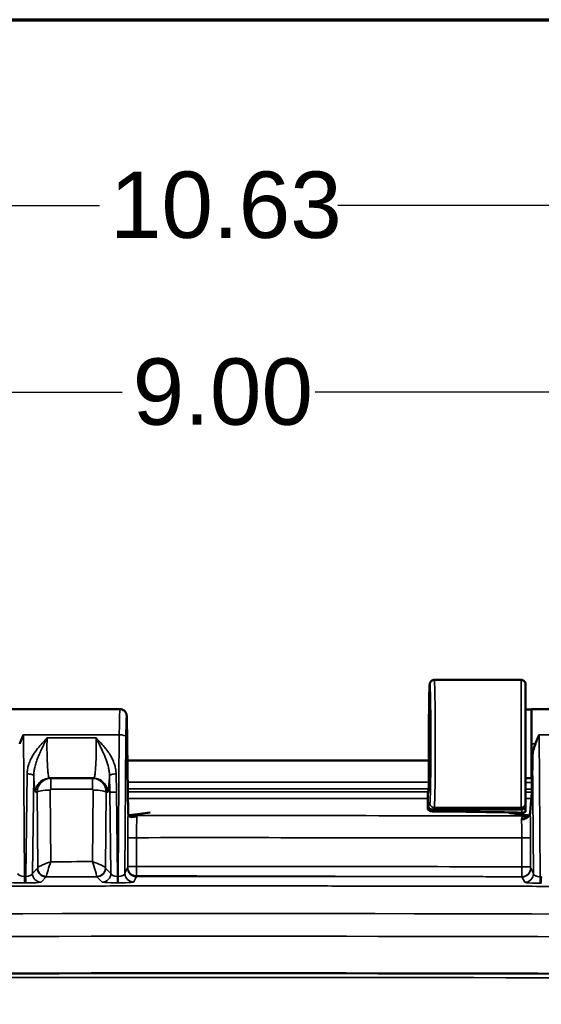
# Model space of a CAD drawing. Header units: inches. Extents: x 0.2 to 50.9, y 0.9 to 32.1.
# Tile 86 of 95: x 38.9 to 41.3, y 27 to 31.5. Entities that reach past the tile are written whole.
import ezdxf

# ---------------------------------------------------------------- set-up
doc = ezdxf.new("R2010")
doc.units = ezdxf.units.IN
doc.header["$LTSCALE"] = 1.5
doc.header["$MEASUREMENT"] = 0
for name, color, linetype, lineweight in [('Border (ANSI)', 7, 'Continuous', 70), ('Dimension (ANSI)', 7, 'Continuous', 25), ('Visible (ANSI)', 7, 'Continuous', 50), ('Visible Narrow (ANSI)', 7, 'Continuous', 35)]:
    doc.layers.add(name, color=color, linetype=linetype, lineweight=lineweight)
doc.styles.get("Standard").update_dxf_attribs({"font": 'arial.ttf'})
doc.dimstyles.new('Default (ANSI)', dxfattribs={"dimscale": 1.5, "dimtxt": 0.2, "dimasz": 0.098425, "dimexe": 0.125, "dimexo": 0.0625, "dimgap": 0.031496, "dimtad": 0, "dimtih": 1, "dimtoh": 1, "dimrnd": 1e-08, "dimzin": 0, "dimdsep": 46, "dimtxsty": 'Standard', "dimcen": 0.09, "dimdle": 0.393701, "dimclrd": 256, "dimclre": 256, "dimclrt": 7, "dimadec": 0, "dimazin": 1, "dimtfac": 0.6, "dimtofl": 0, "dimtmove": 0, "dimatfit": 3, "dimfxl": 1, "dimtolj": 1, "dimtzin": 4, "dimlwd": -1, "dimlwe": -1, "dimarcsym": 0})

# ---------------------------------------------------------------- blocks, each defined once
blk = doc.blocks.new('Borders Default Border')
at = {"layer": 'Border (ANSI)', "flags": 128}
blk.add_lwpolyline([(0.5, 1), (0.5, 21), (33.5, 21), (33.5, 1), (0.5, 1)], dxfattribs=at)
blk = doc.blocks.new('*D56')
at = {"layer": 'Defpoints', "color": 0, "transparency": 16777216}
for p in [(44.3128, 29.8153), (35.3128, 26.9518), (44.3128, 26.9518)]:
    blk.add_point(p, dxfattribs=at)
at = {"layer": 'Dimension (ANSI)', "transparency": 16777216}
for p, q in [((35.3128, 27.0455), (35.3128, 30.0028)), ((44.3128, 27.0455), (44.3128, 30.0028)), ((35.4605, 29.8153), (39.3765, 29.8153)), ((44.1652, 29.8153), (40.2492, 29.8153))]:
    blk.add_line(p, q, dxfattribs=at)
for points in [[(35.4605, 29.8399), (35.4605, 29.7907), (35.3128, 29.8153)], [(44.1652, 29.8399), (44.1652, 29.7907), (44.3128, 29.8153)]]:
    blk.add_solid(points, dxfattribs=at)
at = {"layer": 'Dimension (ANSI)', "color": 7, "transparency": 16777216, "insert": (39.4237, 29.9684), "char_height": 0.3, "attachment_point": 1}
blk.add_mtext('\\A1;9.00', dxfattribs=at)
blk = doc.blocks.new('*D59')
at = {"layer": 'Defpoints', "color": 0, "transparency": 16777216}
for p in [(45.1253, 30.66), (34.5003, 25.0768), (45.1253, 25.0768)]:
    blk.add_point(p, dxfattribs=at)
at = {"layer": 'Dimension (ANSI)', "transparency": 16777216}
for p, q in [((34.5003, 25.1705), (34.5003, 30.8475)), ((45.1253, 25.1705), (45.1253, 30.8475)), ((34.648, 30.66), (39.2735, 30.66)), ((44.9777, 30.66), (40.3521, 30.66))]:
    blk.add_line(p, q, dxfattribs=at)
for points in [[(34.648, 30.6847), (34.648, 30.6354), (34.5003, 30.66)], [(44.9777, 30.6847), (44.9777, 30.6354), (45.1253, 30.66)]]:
    blk.add_solid(points, dxfattribs=at)
at = {"layer": 'Dimension (ANSI)', "color": 7, "transparency": 16777216, "insert": (39.3208, 30.8133), "char_height": 0.3, "attachment_point": 1}
blk.add_mtext('\\A1;10.63', dxfattribs=at)

msp = doc.modelspace()

# ---------------------------------------------------------------- linework, layer by layer
at = {"layer": 'Visible (ANSI)'}
for p, q in [((40.7876, 28.5147), (41.1804, 28.5147)), ((39.3664, 28.3822), (38.8692, 28.3822)), ((40.764, 28.399), (40.7629, 28.3224)), ((41.2278, 28.3813), (41.2004, 28.3814)), ((41.2278, 28.3813), (41.2278, 28.3822)), ((41.2278, 28.3822), (41.2282, 28.3822)), ((41.2278, 28.2259), (41.2278, 28.3813)), ((41.6984, 28.3822), (41.2282, 28.3822)), ((39.4011, 28.1153), (39.397, 28.3503)), ((40.7629, 28.1621), (40.7629, 28.3219)), ((41.2278, 28.0697), (41.2278, 28.2259)), ((40.7629, 28.1497), (40.7629, 28.0517)), ((39.4011, 28.1129), (39.4031, 27.9133)), ((39.2481, 28.0697), (39.0471, 28.0697)), ((41.2278, 28.0706), (41.2004, 28.0705)), ((41.2278, 28.0697), (41.2284, 28.0697)), ((41.2284, 28.007), (41.2284, 28.0697)), ((40.7596, 28.008), (40.7624, 28.0218)), ((41.2218, 27.9169), (41.2282, 28.007)), ((41.2282, 28.007), (41.2283, 28.007)), ((41.2283, 28.007), (41.2284, 28.007)), ((41.2004, 27.9572), (41.2004, 27.9524)), ((41.2004, 27.9524), (41.2004, 27.9378)), ((41.2004, 27.9378), (41.2004, 27.9178)), ((39.4049, 27.902), (39.4048, 27.902)), ((39.4068, 27.8984), (39.4069, 27.8984)), ((41.2145, 27.8978), (41.2145, 27.8978)), ((41.2174, 27.9013), (41.2174, 27.9013))]:
    msp.add_line(p, q, dxfattribs=at)
msp.add_arc((39.8128, -555.0563), 582.2445, 89.5455852, 90.454415, dxfattribs=at)
msp.add_ellipse((40.7676, 28.2259), major_axis=(0, -0.1638), ratio=0.017455, dxfattribs=at)
for centre, major_axis, ratio, start_param, end_param in [((40.7708, 27.8225), (-0.0079, 0.5001), 0.000843, 0.027667, 0.053735), ((40.7529, 28.112), (0.0093, 0.054), 0.066825, 5.497228, 5.913939), ((41.2284, 28.2259), (0, -0.1562), 0.026186, 0, 1.210837), ((39.3928, 28.448), (0.0083, -0.3359), 0.001013, 0.068952, 0.137953), ((40.7795, 27.9289), (-0.0026, 0), 0.012598, 4.595487, 4.74524), ((37.4815, 34.1867), (-358.5761, 0), 0.017452, 1.579995, 1.581121), ((41.1838, 27.929), (-0.00255, 0), 0.012501, 4.701563, 4.82782), ((41.1864, 27.941), (-0.0304, -0.0061), 0.859557, 1.311293, 1.870368)]:
    msp.add_ellipse(centre, major_axis=major_axis, ratio=ratio, start_param=start_param, end_param=end_param, dxfattribs=at)
for points, knots in [([(40.764, 28.399), (40.7643, 28.4213), (40.7647, 28.4408), (40.7656, 28.4714), (40.7661, 28.4827), (40.7668, 28.4924), (40.767, 28.4943), (40.7676, 28.4978), (40.7677, 28.499), (40.7689, 28.5021), (40.7692, 28.5028), (40.7702, 28.5048), (40.7711, 28.5062), (40.7731, 28.5086), (40.7742, 28.5097), (40.7771, 28.5118), (40.7788, 28.5128), (40.7829, 28.5143), (40.7852, 28.5147), (40.7876, 28.5147)], [0.0000103, 0.0000103, 0.0000103, 0.0000103, 0.2217699, 0.2217699, 0.4458522, 0.4458522, 0.5259433, 0.5259433, 0.5662321, 0.5662321, 0.5768275, 0.5768275, 0.5914363, 0.5914363, 0.6043711, 0.6043711, 0.6199791, 0.6199791, 0.6383391, 0.6383391, 0.6383391, 0.6383391]), ([(41.1804, 28.5147), (41.1825, 28.5147), (41.1847, 28.5143), (41.1888, 28.5129), (41.1908, 28.5119), (41.1942, 28.5093), (41.1958, 28.5077), (41.1982, 28.5041), (41.1991, 28.502), (41.1999, 28.4989), (41.2001, 28.4978), (41.2003, 28.4962), (41.2004, 28.4957), (41.2004, 28.4951), (41.2004, 28.4949), (41.2004, 28.4948), (41.2004, 28.4948), (41.2004, 28.4947), (41.2004, 28.4947), (41.2004, 28.4947)], [0, 0, 0, 0, 0.01646628, 0.01646628, 0.03298063, 0.03298063, 0.04949325, 0.04949325, 0.06600594, 0.06600594, 0.07418224, 0.07418224, 0.07831499, 0.07831499, 0.07908928, 0.07908928, 0.07937964, 0.07937964, 0.07948852, 0.07948852, 0.07948852, 0.07948852]), ([(41.2004, 28.4947), (41.2004, 28.4947), (41.2004, 28.494), (41.2004, 28.4925), (41.2004, 28.484), (41.2004, 28.4487), (41.2004, 28.3963), (41.2004, 28.3795), (41.2004, 28.3612), (41.2004, 28.3416), (41.2004, 28.2804), (41.2004, 28.2078), (41.2004, 28.1433), (41.2004, 28.1227), (41.2004, 28.1029), (41.2004, 28.0845), (41.2004, 28.0735), (41.2004, 28.0631), (41.2004, 28.0532), (41.2004, 28.0088), (41.2004, 27.977), (41.2004, 27.964), (41.2004, 27.9598), (41.2004, 27.9576), (41.2004, 27.9572)], [0.2182955, 0.2182955, 0.2182955, 0.2182955, 0.25, 0.25, 0.25, 0.4395341, 0.4395341, 0.4395341, 0.5, 0.5, 0.5, 0.6895338, 0.6895338, 0.6895338, 0.75, 0.75, 0.75, 0.7860417, 0.7860417, 0.7860417, 0.948035, 0.948035, 0.948035, 1, 1, 1, 1]), ([(39.3664, 28.3821), (39.3697, 28.3821), (39.373, 28.3816), (39.3792, 28.3795), (39.3822, 28.3779), (39.3873, 28.374), (39.3896, 28.3716), (39.3921, 28.3678), (39.3928, 28.3666), (39.3939, 28.3645), (39.3943, 28.3635), (39.3952, 28.3612), (39.3956, 28.36), (39.3961, 28.3578), (39.3963, 28.3569), (39.3965, 28.3557), (39.3966, 28.3553), (39.3966, 28.355)], [0, 0, 0, 0, 0.0250108, 0.0250108, 0.0501435, 0.0501435, 0.0751516, 0.0751516, 0.0865094, 0.0865094, 0.0956326, 0.0956326, 0.1105098, 0.1105098, 0.125456, 0.125456, 0.1333699, 0.1333699, 0.1333699, 0.1333699]), ([(39.397, 28.3516), (39.397, 28.3515), (39.397, 28.3513), (39.397, 28.3511), (39.397, 28.3509), (39.397, 28.3507), (39.397, 28.3505), (39.397, 28.3504), (39.397, 28.3504), (39.397, 28.3503)], [0, 0, 0, 0, 0.353163, 0.353163, 0.353163, 0.820062, 0.820062, 0.820062, 1, 1, 1, 1]), ([(38.9129, 28.2259), (38.9131, 28.2267), (38.9143, 28.23), (38.9172, 28.2372), (38.9183, 28.2401), (38.9223, 28.2497), (38.9252, 28.2564), (38.9286, 28.2641), (38.9291, 28.2653), (38.9296, 28.2664)], [-0.1161315, -0.1161315, -0.1161315, -0.1161315, -0.0796427, -0.0796427, -0.0564619, -0.0564619, 0, 0, 0.0096136, 0.0096136, 0.0096136, 0.0096136]), ([(41.2449, 28.2259), (41.2451, 28.2267), (41.2463, 28.23), (41.2492, 28.2372), (41.2503, 28.2401), (41.2543, 28.2497), (41.2572, 28.2564), (41.2606, 28.2641), (41.2611, 28.2653), (41.2616, 28.2664)], [-0.1161315, -0.1161315, -0.1161315, -0.1161315, -0.0796427, -0.0796427, -0.0564619, -0.0564619, 0, 0, 0.0096136, 0.0096136, 0.0096136, 0.0096136]), ([(41.2449, 28.2259), (41.2411, 28.2158), (41.2378, 28.2054), (41.2336, 28.1869), (41.2323, 28.1787), (41.2323, 28.1709)], [-0.1444653, -0.1444653, -0.1444653, -0.1444653, -0.0638957, -0.0638957, -0.000001, -0.000001, -0.000001, -0.000001]), ([(40.7629, 28.0517), (40.7629, 28.0484), (40.7629, 28.045), (40.7628, 28.0387), (40.7628, 28.0357), (40.7627, 28.03), (40.7627, 28.0275), (40.7626, 28.0245), (40.7625, 28.0237), (40.7625, 28.0224), (40.7624, 28.022), (40.7624, 28.0218)], [0.0000001, 0.0000001, 0.0000001, 0.0000001, 0.0255235, 0.0255235, 0.0510476, 0.0510476, 0.080815, 0.080815, 0.0970544, 0.0970544, 0.113294, 0.113294, 0.113294, 0.113294]), ([(40.7596, 28.008), (40.7596, 28.0078), (40.7596, 28.0074), (40.7595, 28.0062), (40.7595, 28.0053), (40.7594, 28.0027), (40.7593, 28.0003), (40.7592, 27.9942), (40.7592, 27.9913), (40.7592, 27.9851), (40.7592, 27.9818), (40.7592, 27.9785)], [0.00000218, 0.00000218, 0.00000218, 0.00000218, 0.01607687, 0.01607687, 0.03212721, 0.03212721, 0.05767203, 0.05767203, 0.07669899, 0.07669899, 0.09565146, 0.09565146, 0.09565146, 0.09565146]), ([(40.7591, 27.9292), (40.7592, 27.9331), (40.7592, 27.9364), (40.7593, 27.9423), (40.7593, 27.9446), (40.7594, 27.947), (40.7594, 27.9475), (40.7594, 27.9483), (40.7594, 27.9486), (40.7594, 27.9489)], [0.000001, 0.000001, 0.000001, 0.000001, 0.03300233, 0.03300233, 0.06963453, 0.06963453, 0.07958457, 0.07958457, 0.08659471, 0.08659471, 0.08659471, 0.08659471]), ([(40.7591, 27.9292), (40.7623, 27.926), (40.7655, 27.9241), (40.7697, 27.9221), (40.7717, 27.9215), (40.7757, 27.9205), (40.7778, 27.9203), (40.7799, 27.9203)], [-0.05172517, -0.05172517, -0.05172517, -0.05172517, -0.03154393, -0.03154393, -0.01575018, -0.01575018, 0, 0, 0, 0]), ([(40.7594, 27.9489), (40.7594, 27.9476), (40.7595, 27.9462), (40.76, 27.9436), (40.7604, 27.9423), (40.7619, 27.9389), (40.7633, 27.9367), (40.7669, 27.9331), (40.769, 27.9316), (40.7728, 27.93), (40.7741, 27.9296), (40.7767, 27.9291), (40.778, 27.9289), (40.7794, 27.9289)], [-0.09785671, -0.09785671, -0.09785671, -0.09785671, -0.08280754, -0.08280754, -0.06772581, -0.06772581, -0.0417847, -0.0417847, -0.02045053, -0.02045053, -0.01024549, -0.01024549, -0.00000101, -0.00000101, -0.00000101, -0.00000101]), ([(41.1836, 27.9141), (41.1347, 27.9155), (41.0719, 27.9166), (40.9451, 27.9185), (40.8583, 27.9195), (40.7799, 27.9203)], [-0.968934, -0.968934, -0.968934, -0.968934, -0.5973247, -0.5973247, 0, 0, 0, 0]), ([(41.1838, 27.929), (41.1854, 27.929), (41.187, 27.9292), (41.1902, 27.93), (41.1917, 27.9305), (41.1946, 27.932), (41.1959, 27.933), (41.1984, 27.9352), (41.1995, 27.9364), (41.2004, 27.9378)], [-0.04949234, -0.04949234, -0.04949234, -0.04949234, -0.03726321, -0.03726321, -0.02500867, -0.02500867, -0.0124992, -0.0124992, -0.000001, -0.000001, -0.000001, -0.000001]), ([(41.2214, 27.9121), (41.2215, 27.9127), (41.2216, 27.9132), (41.2217, 27.9143), (41.2217, 27.9148), (41.2217, 27.9152)], [-0.01036959, -0.01036959, -0.01036959, -0.01036959, -0.00518233, -0.00518233, 0, 0, 0, 0]), ([(41.2218, 27.9168), (41.2218, 27.9166), (41.2217, 27.9163), (41.2217, 27.9158), (41.2217, 27.9155), (41.2217, 27.9152)], [0, 0, 0, 0, 0.004133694, 0.004133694, 0.008290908, 0.008290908, 0.008290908, 0.008290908]), ([(39.4031, 27.913), (39.4031, 27.9121), (39.4031, 27.9112), (39.4034, 27.9089), (39.4037, 27.9077), (39.4041, 27.9064), (39.4043, 27.906), (39.4048, 27.9051), (39.405, 27.9048), (39.4058, 27.904), (39.4064, 27.9035), (39.409, 27.9021), (39.4117, 27.901), (39.4179, 27.8995), (39.4211, 27.899), (39.4266, 27.8984), (39.4288, 27.8982), (39.4311, 27.8981)], [0, 0, 0, 0, 0.0088459, 0.0088459, 0.0249351, 0.0249351, 0.0379941, 0.0379941, 0.0607678, 0.0607678, 0.084007, 0.084007, 0.1234143, 0.1234143, 0.1568567, 0.1568567, 0.1762156, 0.1762156, 0.1762156, 0.1762156]), ([(39.5029, 27.9148), (39.4878, 27.9128), (39.4727, 27.9109), (39.4576, 27.9089), (39.4412, 27.9068), (39.4248, 27.9046), (39.4083, 27.9025)], [0.0001856, 0.0001856, 0.0001856, 0.0001856, 0.458548, 0.458548, 0.458548, 0.9578026, 0.9578026, 0.9578026, 0.9578026]), ([(39.4311, 27.8981), (39.4316, 27.8981), (39.4321, 27.8981), (39.4326, 27.898), (39.4343, 27.8979), (39.4359, 27.8978), (39.4373, 27.8976), (39.4397, 27.8973), (39.4418, 27.8969), (39.4435, 27.8963)], [0.4277555, 0.4277555, 0.4277555, 0.4277555, 0.5, 0.5, 0.5, 0.7, 0.7, 0.7, 0.9999999, 0.9999999, 0.9999999, 0.9999999]), ([(41.216, 27.9015), (41.1959, 27.9042), (41.1757, 27.9068), (41.1556, 27.9095), (41.1456, 27.9108), (41.1356, 27.9121), (41.1257, 27.9134)], [0.1408162, 0.1408162, 0.1408162, 0.1408162, 0.7152469, 0.7152469, 0.7152469, 0.9998254, 0.9998254, 0.9998254, 0.9998254]), ([(41.1822, 27.8844), (41.1823, 27.8845), (41.1823, 27.8845), (41.1823, 27.8845), (41.1823, 27.8845), (41.1824, 27.8844), (41.1824, 27.8844), (41.1827, 27.8844), (41.183, 27.8844), (41.1838, 27.8844), (41.1845, 27.8844), (41.1901, 27.8847), (41.1949, 27.8856), (41.202, 27.8884), (41.2045, 27.8896), (41.2091, 27.8927), (41.2112, 27.8944), (41.2131, 27.8964)], [-0.09171159, -0.09171159, -0.09171159, -0.09171159, -0.09162518, -0.09162518, -0.09106645, -0.09106645, -0.09011464, -0.09011464, -0.08819639, -0.08819639, -0.08272536, -0.08272536, -0.04521588, -0.04521588, -0.02273656, -0.02273656, -0.00008813, -0.00008813, -0.00008813, -0.00008813]), ([(41.1856, 27.8966), (41.1876, 27.8971), (41.1901, 27.8975), (41.1931, 27.8976), (41.194, 27.8977), (41.195, 27.8977), (41.196, 27.8978)], [0.0000139, 0.0000139, 0.0000139, 0.0000139, 0.5, 0.5, 0.5, 0.6855904, 0.6855904, 0.6855904, 0.6855904]), ([(41.196, 27.8978), (41.1985, 27.8979), (41.2009, 27.898), (41.2055, 27.8985), (41.2079, 27.8988), (41.2133, 27.9001), (41.2158, 27.9013), (41.218, 27.9028), (41.2184, 27.9032), (41.2192, 27.9045), (41.2194, 27.9049), (41.2196, 27.9053)], [0, 0, 0, 0, 0.0225628, 0.0225628, 0.0504639, 0.0504639, 0.0975358, 0.0975358, 0.1356027, 0.1356027, 0.1465886, 0.1465886, 0.1465886, 0.1465886]), ([(41.2214, 27.9121), (41.221, 27.909), (41.2202, 27.9061), (41.2186, 27.9033), (41.2178, 27.9019), (41.217, 27.9007), (41.2162, 27.8998), (41.2157, 27.8992), (41.2152, 27.8986), (41.2147, 27.8981), (41.2144, 27.8978), (41.2141, 27.8975), (41.2139, 27.8972), (41.2137, 27.8971), (41.2136, 27.8969), (41.2135, 27.8968), (41.2132, 27.8965), (41.2131, 27.8964), (41.2131, 27.8964)], [-0.9999995, -0.9999995, -0.9999995, -0.9999995, -0.5, -0.5, -0.5, -0.25, -0.25, -0.25, -0.125, -0.125, -0.125, -0.0625, -0.0625, -0.0625, -0.03125, -0.03125, -0.03125, -0.0019814, -0.0019814, -0.0019814, -0.0019814])]:
    msp.add_open_spline(points, degree=3, knots=knots, dxfattribs=at)
for points, degree in [([(39.3664, 28.3822), (39.3664, 28.3822), (39.3664, 28.3822), (39.3664, 28.3822)], 3), ([(39.3966, 28.355), (39.3968, 28.3538), (39.3969, 28.3527), (39.397, 28.3516)], 3), ([(39.4004, 28.1503), (39.6729, 28.1504), (39.9454, 28.1505), (40.2179, 28.1504), (40.4904, 28.1501), (40.7629, 28.1497)], 5), ([(40.7591, 27.9292), (40.7591, 27.9456), (40.7592, 27.9621), (40.7592, 27.9785)], 3), ([(39.4031, 27.9133), (39.4031, 27.9132), (39.4031, 27.9131), (39.4031, 27.913)], 3)]:
    msp.add_open_spline(points, degree=degree, dxfattribs=at)
at = {"layer": 'Visible Narrow (ANSI)'}
for p, q in [((41.1804, 28.5147), (41.1804, 27.9372)), ((40.764, 28.3987), (40.7629, 28.3219)), ((39.3632, 28.2664), (38.9296, 28.2664)), ((38.9341, 27.6258), (38.9296, 28.2664)), ((39.2586, 28.2522), (39.0366, 28.2522)), ((39.3587, 27.6263), (39.3632, 28.2664)), ((39.3932, 28.2586), (39.3889, 27.6402)), ((41.6952, 28.2664), (41.2616, 28.2664)), ((41.2661, 27.6246), (41.2616, 28.2664)), ((41.2449, 28.2259), (41.2278, 28.2259)), ((41.2323, 28.1709), (41.236, 27.6387)), ((39.4031, 27.9129), (39.4011, 28.1153)), ((38.9464, 28.0897), (38.9399, 27.6258)), ((38.9702, 27.6397), (38.9764, 28.0819)), ((39.0103, 28.0519), (39.0107, 28.0519)), ((39.3189, 28.0819), (39.32, 28.007)), ((39.35, 28.007), (39.3489, 28.0897)), ((38.9807, 28.022), (38.9807, 28.022)), ((38.9847, 28.0072), (38.9915, 28.0072)), ((38.9944, 27.6642), (38.9915, 28.0072)), ((38.9933, 28.022), (38.9933, 28.022)), ((39.0505, 28.0164), (39.0532, 27.6927)), ((39.2414, 28.0199), (39.0539, 28.0199)), ((39.2421, 27.6929), (39.2448, 28.0163)), ((39.3038, 28.0071), (39.3009, 27.6644)), ((39.3017, 28.0223), (39.3019, 28.0223)), ((39.3038, 28.0072), (39.3106, 28.0072)), ((39.3146, 28.0223), (39.3146, 28.0223)), ((39.32, 28.007), (39.3251, 27.64)), ((39.3554, 27.6263), (39.35, 28.007)), ((40.7594, 27.9489), (40.7677, 27.9572)), ((40.7794, 27.9289), (40.7877, 27.9372)), ((40.7877, 27.9372), (41.1804, 27.9372)), ((41.1804, 27.9372), (41.1804, 27.9324)), ((41.1804, 27.9324), (41.1838, 27.929)), ((39.4031, 27.9126), (39.4031, 27.9128)), ((39.4016, 27.671), (39.4016, 27.8013)), ((39.4409, 27.8013), (39.4409, 27.671)), ((41.1839, 27.8), (41.2233, 27.8)), ((41.1839, 27.6695), (41.1839, 27.8)), ((41.2233, 27.8), (41.2233, 27.6695)), ((38.9702, 27.6397), (38.9932, 27.6628)), ((38.9932, 27.6628), (38.9942, 27.6638)), ((39.3011, 27.664), (39.3251, 27.64)), ((39.3889, 27.6402), (39.401, 27.6645)), ((39.401, 27.6645), (39.4014, 27.6654)), ((39.4016, 27.671), (39.4409, 27.671)), ((41.1839, 27.6247), (41.184, 27.6695)), ((41.184, 27.6695), (41.2233, 27.6695)), ((41.2234, 27.6639), (41.2239, 27.663)), ((41.2239, 27.663), (41.236, 27.6387)), ((38.9341, 27.6258), (38.9399, 27.6258)), ((39.0326, 27.6235), (39.0095, 27.6004)), ((39.0336, 27.6245), (39.0326, 27.6235)), ((39.2858, 27.6007), (39.2618, 27.6247)), ((39.3554, 27.6263), (39.3587, 27.6263)), ((39.4404, 27.6251), (39.4283, 27.6009)), ((39.4408, 27.6261), (39.4404, 27.6251)), ((41.1844, 27.6236), (41.184, 27.6246)), ((41.1966, 27.5994), (41.1844, 27.6236)), ((41.2661, 27.6246), (41.2719, 27.6246)), ((38.94, 27.5967), (38.9342, 27.5966)), ((39.3588, 27.5971), (39.3554, 27.5971)), ((41.2718, 27.5955), (41.266, 27.5955))]:
    msp.add_line(p, q, dxfattribs=at)
for radius in [582.4118, 582.226]:
    msp.add_arc((39.8128, -555.0563), radius, 89.5455852, 90.454415, dxfattribs=at)
for centre, major_axis, ratio, start_param, end_param in [((40.784, 28.3987), (-0.02, 0.0003), 0.642747, 0.000243, 0.022784), ((39.3632, 28.2586), (0.03, -0.0002), 0.258813, 0.027104, 1.572612), ((39.0539, 28.0106), (0, 0.0591), 0.000206, 0, 1.413717), ((39.2414, 28.0106), (0, 0.0591), 0.000155, 0, 1.413717), ((39.0505, 28.0072), (-0.0591, -0.0005), 0.156431, 4.711295, 6.230172), ((39.0539, 28.0164), (-0.0027, 0.00218), 0.991122, 5.39641, 6.966213), ((39.2448, 28.007), (0.0591, -0.0005), 0.156428, 0.053116, 1.572247), ((39.8128, -112.6046), (-325.7684, 0), 0.431635, 4.709483, 4.71365), ((39.8129, -112.6013), (-325.7609, 0), 0.431635, 4.708043, 4.70813), ((39.8128, -112.6277), (325.7685, 0), 0.431616, 1.567891, 1.572056), ((39.8129, -112.6245), (325.7609, 0), 0.431616, 1.566458, 1.566537), ((41.1804, 27.9572), (0.02, 0), 0.999848, 4.712389, 6.283185), ((39.3731, 27.913), (0.03, 0.0003), 0.35395, 6.255311, 6.283185), ((39.3731, 27.9124), (0.03, 0.0006), 0.353913, 6.249913, 6.283196), ((39.8105, -99.1357), (-293.6441, -0.0012), 0.432622, 4.707618, 4.713743), ((39.4409, 27.8013), (-0.0394, 0), 0.00001, 0.026181, 1.570797), ((39.1176, 21.6463), (-59.3606, -0.0716), 0.10186, 4.710169, 4.713351), ((39.0326, 27.6628), (-0.0279, 0.0278), 0.997261, 0.7861, 2.355493), ((38.9942, 27.6835), (0, -0.0197), 0.052336, 0.052241, 0.208903), ((39.0335, 27.6638), (-0.0279, 0.0278), 0.997261, 0.786101, 2.355492), ((39.0337, 27.6642), (-0.0382, 0.0094), 0.976942, 0.24765, 1.808894), ((39.2616, 27.6644), (0.0382, 0.0095), 0.977039, 4.475974, 6.035006), ((39.2618, 27.664), (-0.0278, -0.0279), 0.997267, 0.787239, 2.354353), ((39.3011, 27.6837), (0, -0.0197), 0.052336, 6.074755, 6.231063), ((39.4403, 27.6645), (0.0352, -0.0176), 0.998287, 3.605524, 5.175588), ((39.4014, 27.6809), (0, 0.0156), 0.015569, 3.172707, 3.35284), ((39.4408, 27.6654), (0.0352, -0.0176), 0.998287, 3.605519, 5.175582), ((39.4408, 27.6657), (-0.0393, 0.0028), 0.939567, 0.076534, 1.638989), ((41.1841, 27.6639), (0.038, 0.0102), 0.994922, 4.449488, 6.020118), ((41.1841, 27.6639), (0.0352, 0.0176), 0.998285, 4.247821, 5.81959), ((41.1845, 27.663), (0.0352, 0.0176), 0.998285, 4.247821, 5.819597), ((38.9341, 27.636), (0.0001, -0.0394), 0.00041, 4.974188, 6.230825), ((38.9399, 27.636), (0.0001, -0.0394), 0.000407, 4.974188, 6.230825), ((39.0095, 27.6397), (-0.0279, 0.0278), 0.997261, 0.78608, 2.355512), ((39.0335, 27.6834), (0.0001, -0.059), 0.017465, 0.052244, 0.209093), ((39.1545, 21.5839), (-59.3286, -0.0677), 0.101818, 4.710464, 4.714311), ((39.2618, 27.6836), (0, -0.059), 0.017465, 6.074463, 6.230954), ((39.2858, 27.64), (-0.0278, -0.0279), 0.997267, 0.787219, 2.354374), ((39.3554, 27.6365), (0, -0.0394), 0.000213, 4.974188, 6.230825), ((39.3587, 27.6365), (0, -0.0394), 0.000212, 4.974188, 6.230825), ((39.4282, 27.6402), (0.0352, -0.0176), 0.998287, 3.60552, 5.175605), ((39.4408, 27.6601), (0, 0.0341), 0.003623, 3.201566, 3.542937), ((41.1839, 27.6597), (-0.0001, 0.0352), 0.003147, 3.032017, 3.082551), ((41.1966, 27.6387), (0.0352, 0.0176), 0.998285, 4.247803, 5.8196), ((41.2661, 27.6348), (-0.0001, -0.0394), 0.000678, 0.05236, 1.308998), ((41.2719, 27.6348), (-0.0001, -0.0394), 0.00068, 0.05236, 1.308998)]:
    msp.add_ellipse(centre, major_axis=major_axis, ratio=ratio, start_param=start_param, end_param=end_param, dxfattribs=at)
for points, degree, knots in [([(40.7677, 27.9572), (40.768, 27.9575), (40.7683, 27.9596), (40.7686, 27.9634), (40.7689, 27.9672), (40.7692, 27.9728), (40.7695, 27.9799), (40.7699, 27.9896), (40.7702, 28.0022), (40.7705, 28.0172), (40.7707, 28.0244), (40.7708, 28.0321), (40.771, 28.0403), (40.7711, 28.0494), (40.7713, 28.0591), (40.7714, 28.0693), (40.7715, 28.0743), (40.7715, 28.0793), (40.7716, 28.0845), (40.7717, 28.0997), (40.7719, 28.1158), (40.772, 28.1325), (40.7721, 28.1549), (40.7722, 28.1785), (40.7723, 28.2023), (40.7723, 28.2261), (40.7723, 28.2502), (40.7722, 28.2737), (40.7722, 28.2751), (40.7722, 28.2765), (40.7722, 28.2778), (40.7721, 28.2999), (40.772, 28.3214), (40.7718, 28.3417), (40.7716, 28.3633), (40.7714, 28.3835), (40.7711, 28.4016), (40.7709, 28.4197), (40.7705, 28.4357), (40.7702, 28.449), (40.7699, 28.4606), (40.7696, 28.4702), (40.7692, 28.4775), (40.7692, 28.4786), (40.7691, 28.4797), (40.7691, 28.4807), (40.7688, 28.4863), (40.7685, 28.4903), (40.7682, 28.4925), (40.7681, 28.4933), (40.768, 28.4939), (40.7679, 28.4943), (40.7674, 28.4956), (40.767, 28.4938), (40.7666, 28.4888), (40.7662, 28.4838), (40.7658, 28.4757), (40.7654, 28.4647), (40.7652, 28.4569), (40.7649, 28.4476), (40.7647, 28.4371), (40.7647, 28.4367), (40.7647, 28.4362), (40.7647, 28.4358), (40.7644, 28.4247), (40.7642, 28.4123), (40.764, 28.3987)], 3, [0, 0, 0, 0, 0.0494732, 0.0494732, 0.0494732, 0.0990893, 0.0990893, 0.0990893, 0.1659916, 0.1659916, 0.1659916, 0.1977942, 0.1977942, 0.1977942, 0.2329704, 0.2329704, 0.2329704, 0.25, 0.25, 0.25, 0.2997799, 0.2997799, 0.2997799, 0.3665253, 0.3665253, 0.3665253, 0.4332545, 0.4332545, 0.4332545, 0.437108, 0.437108, 0.437108, 0.5, 0.5, 0.5, 0.5669593, 0.5669593, 0.5669593, 0.6337306, 0.6337306, 0.6337306, 0.6918233, 0.6918233, 0.6918233, 0.7005397, 0.7005397, 0.7005397, 0.75, 0.75, 0.75, 0.7672625, 0.7672625, 0.7672625, 0.8340307, 0.8340307, 0.8340307, 0.9009237, 0.9009237, 0.9009237, 0.9485313, 0.9485313, 0.9485313, 0.9504911, 0.9504911, 0.9504911, 1, 1, 1, 1]), ([(40.7876, 28.5147), (40.7877, 28.5147), (40.7878, 28.5145), (40.7879, 28.5142), (40.7883, 28.5127), (40.7887, 28.5078), (40.7891, 28.4996), (40.7895, 28.4914), (40.7899, 28.48), (40.7902, 28.4656), (40.7905, 28.4513), (40.7909, 28.4341), (40.7911, 28.4147), (40.7914, 28.3953), (40.7916, 28.3736), (40.7918, 28.3504), (40.792, 28.3272), (40.7921, 28.3026), (40.7922, 28.2773), (40.7923, 28.252), (40.7923, 28.2261), (40.7923, 28.2006), (40.7922, 28.1749), (40.7921, 28.1496), (40.792, 28.1255), (40.7918, 28.1014), (40.7916, 28.0785), (40.7914, 28.0577), (40.7912, 28.0368), (40.7909, 28.0179), (40.7905, 28.0017), (40.7902, 27.9855), (40.7899, 27.972), (40.7895, 27.9616), (40.7892, 27.9539), (40.7889, 27.948), (40.7886, 27.9439), (40.7883, 27.9398), (40.788, 27.9376), (40.7877, 27.9372)], 3, [-0.7816141, -0.7816141, -0.7816141, -0.7816141, -0.7673134, -0.7673134, -0.7673134, -0.7004825, -0.7004825, -0.7004825, -0.6336516, -0.6336516, -0.6336516, -0.5668926, -0.5668926, -0.5668926, -0.5001336, -0.5001336, -0.5001336, -0.433378, -0.433378, -0.433378, -0.3666223, -0.3666223, -0.3666223, -0.299805, -0.299805, -0.299805, -0.2329878, -0.2329878, -0.2329878, -0.1661632, -0.1661632, -0.1661632, -0.0993387, -0.0993387, -0.0993387, -0.0496693, -0.0496693, -0.0496693, 0, 0, 0, 0]), ([(39.3632, 28.2664), (39.3634, 28.2888), (39.3637, 28.3184), (39.3644, 28.3436), (39.3649, 28.3647), (39.3656, 28.3822), (39.3664, 28.3822)], 3, [0, 0, 0, 0, 0.5, 0.5, 0.5, 0.9184812, 0.9184812, 0.9184812, 0.9184812]), ([(39.397, 28.3503), (39.3968, 28.3513), (39.3967, 28.3519), (39.3966, 28.3521), (39.3962, 28.3527), (39.3958, 28.3508), (39.3954, 28.3467), (39.3952, 28.3434), (39.3949, 28.3387), (39.3947, 28.3327), (39.3946, 28.3311), (39.3945, 28.3294), (39.3945, 28.3276), (39.3942, 28.3193), (39.3939, 28.3088), (39.3937, 28.2971), (39.3935, 28.2855), (39.3933, 28.2723), (39.3932, 28.2586)], 3, [0, 0, 0, 0, 0.089367, 0.089367, 0.089367, 0.317106, 0.317106, 0.317106, 0.496395, 0.496395, 0.496395, 0.544771, 0.544771, 0.544771, 0.772384, 0.772384, 0.772384, 1, 1, 1, 1]), ([(39.0366, 28.2522), (39.0365, 28.252), (39.0363, 28.2519), (39.0345, 28.25), (39.0329, 28.2483), (39.0241, 28.239), (39.017, 28.2313), (39.0028, 28.2152), (38.9958, 28.2068), (38.9822, 28.1887), (38.9756, 28.1789), (38.9662, 28.1622), (38.9631, 28.1561), (38.9574, 28.1431), (38.9548, 28.1363), (38.9509, 28.123), (38.9494, 28.1167), (38.9472, 28.1035), (38.9465, 28.0967), (38.9464, 28.0897)], 3, [0, 0, 0, 0, 0.004597, 0.004597, 0.047459, 0.047459, 0.241283, 0.241283, 0.431757, 0.431757, 0.622231, 0.622231, 0.724553, 0.724553, 0.826875, 0.826875, 0.913437, 0.913437, 1, 1, 1, 1]), ([(38.9764, 28.0819), (38.9764, 28.0888), (38.977, 28.0957), (38.978, 28.1027), (38.9787, 28.108), (38.9797, 28.1133), (38.981, 28.1186), (38.9819, 28.1225), (38.9829, 28.1263), (38.9839, 28.1302), (38.9859, 28.1372), (38.9883, 28.1443), (38.9909, 28.1517), (38.9918, 28.1543), (38.9928, 28.1569), (38.9938, 28.1595), (38.9956, 28.1643), (38.9976, 28.1691), (38.9996, 28.174), (39.0025, 28.1809), (39.0057, 28.1882), (39.0091, 28.1958), (39.0104, 28.1987), (39.0118, 28.2015), (39.0131, 28.2045), (39.0146, 28.2077), (39.0162, 28.2109), (39.0177, 28.2142), (39.0206, 28.2202), (39.0239, 28.227), (39.0277, 28.2347), (39.0304, 28.2401), (39.0334, 28.246), (39.0366, 28.2522)], 3, [-1, -1, -1, -1, -0.891067, -0.891067, -0.891067, -0.809038, -0.809038, -0.809038, -0.75, -0.75, -0.75, -0.624902, -0.624902, -0.624902, -0.580183, -0.580183, -0.580183, -0.5, -0.5, -0.5, -0.359515, -0.359515, -0.359515, -0.30707, -0.30707, -0.30707, -0.25, -0.25, -0.25, -0.103249, -0.103249, -0.103249, 0, 0, 0, 0]), ([(39.0366, 28.2522), (39.0365, 28.2464), (39.0364, 28.2405), (39.0364, 28.2346), (39.0362, 28.222), (39.0362, 28.2093), (39.0363, 28.1968), (39.0365, 28.1842), (39.0367, 28.1719), (39.0371, 28.1602), (39.0374, 28.1498), (39.0378, 28.14), (39.0383, 28.1309), (39.0387, 28.1218), (39.0393, 28.1134), (39.0399, 28.1061), (39.0405, 28.0995), (39.0411, 28.0938), (39.0417, 28.0889), (39.0424, 28.084), (39.0431, 28.08), (39.0438, 28.0769), (39.0448, 28.0721), (39.046, 28.0697), (39.0471, 28.0697)], 3, [-1, -1, -1, -1, -0.93222, -0.93222, -0.93222, -0.789629, -0.789629, -0.789629, -0.647037, -0.647037, -0.647037, -0.521217, -0.521217, -0.521217, -0.395397, -0.395397, -0.395397, -0.28418, -0.28418, -0.28418, -0.172964, -0.172964, -0.172964, 0, 0, 0, 0]), ([(39.2481, 28.0697), (39.2489, 28.0697), (39.2496, 28.0707), (39.2503, 28.0727), (39.2511, 28.0747), (39.2518, 28.0776), (39.2524, 28.0815), (39.2533, 28.0865), (39.2541, 28.093), (39.2549, 28.1007), (39.2556, 28.1085), (39.2563, 28.1176), (39.2568, 28.1276), (39.2573, 28.1355), (39.2577, 28.1439), (39.258, 28.1528), (39.2583, 28.1617), (39.2585, 28.171), (39.2587, 28.1806), (39.2589, 28.1901), (39.259, 28.1999), (39.259, 28.2098), (39.259, 28.2196), (39.259, 28.2295), (39.2589, 28.2392), (39.2588, 28.2436), (39.2587, 28.2479), (39.2586, 28.2522)], 3, [-1, -1, -1, -1, -0.888844, -0.888844, -0.888844, -0.777687, -0.777687, -0.777687, -0.635789, -0.635789, -0.635789, -0.493891, -0.493891, -0.493891, -0.383009, -0.383009, -0.383009, -0.272127, -0.272127, -0.272127, -0.161053, -0.161053, -0.161053, -0.049979, -0.049979, -0.049979, 0, 0, 0, 0]), ([(39.2586, 28.2522), (39.2588, 28.252), (39.2589, 28.2518), (39.259, 28.2515), (39.2601, 28.2494), (39.2612, 28.2473), (39.2623, 28.2451), (39.2672, 28.2355), (39.2721, 28.2257), (39.2769, 28.2156), (39.2816, 28.2057), (39.2863, 28.1956), (39.2909, 28.1852), (39.2954, 28.1749), (39.2998, 28.1642), (39.3039, 28.1531), (39.306, 28.1471), (39.3081, 28.1411), (39.31, 28.1348), (39.3118, 28.1286), (39.3135, 28.1223), (39.3149, 28.1158), (39.3161, 28.1103), (39.3171, 28.1047), (39.3178, 28.0991), (39.3185, 28.0934), (39.3189, 28.0877), (39.3189, 28.0819)], 3, [0.0001377, 0.0001377, 0.0001377, 0.0001377, 0.0045969, 0.0045969, 0.0045969, 0.0474591, 0.0474591, 0.0474591, 0.2412827, 0.2412827, 0.2412827, 0.4317571, 0.4317571, 0.4317571, 0.6222316, 0.6222316, 0.6222316, 0.7245535, 0.7245535, 0.7245535, 0.8268755, 0.8268755, 0.8268755, 0.9134377, 0.9134377, 0.9134377, 1, 1, 1, 1]), ([(39.2586, 28.2522), (39.2588, 28.252), (39.259, 28.2519), (39.2592, 28.2517), (39.2609, 28.2499), (39.2624, 28.2482), (39.2639, 28.2466), (39.2718, 28.2384), (39.2772, 28.2326), (39.2855, 28.2232), (39.2858, 28.2228), (39.2861, 28.2225), (39.2864, 28.2221), (39.2917, 28.216), (39.2966, 28.2101), (39.3011, 28.2044), (39.303, 28.202), (39.3046, 28.1999), (39.3062, 28.1977), (39.3085, 28.1948), (39.3107, 28.1918), (39.3135, 28.1877), (39.3181, 28.181), (39.322, 28.1747), (39.3258, 28.168), (39.329, 28.1623), (39.332, 28.1564), (39.335, 28.1496), (39.3359, 28.1476), (39.3368, 28.1454), (39.3377, 28.1432), (39.3395, 28.1385), (39.3412, 28.1338), (39.3426, 28.1291), (39.3445, 28.1227), (39.346, 28.1164), (39.347, 28.1101), (39.3481, 28.1032), (39.3488, 28.0964), (39.3489, 28.0897)], 3, [0.0001067, 0.0001067, 0.0001067, 0.0001067, 0.003796, 0.003796, 0.003796, 0.0419502, 0.0419502, 0.0419502, 0.2423145, 0.2423145, 0.2423145, 0.25, 0.25, 0.25, 0.375, 0.375, 0.375, 0.4275319, 0.4275319, 0.4275319, 0.5, 0.5, 0.5, 0.6183226, 0.6183226, 0.6183226, 0.7196773, 0.7196773, 0.7196773, 0.75, 0.75, 0.75, 0.8151512, 0.8151512, 0.8151512, 0.9036673, 0.9036673, 0.9036673, 1, 1, 1, 1]), ([(38.9764, 28.0819), (38.9762, 28.0829), (38.9753, 28.0839), (38.9737, 28.0848), (38.9721, 28.0857), (38.9698, 28.0866), (38.9671, 28.0873), (38.9643, 28.088), (38.9611, 28.0886), (38.9575, 28.089), (38.954, 28.0894), (38.9502, 28.0896), (38.9464, 28.0897)], 3, [-1, -1, -1, -1, -0.75, -0.75, -0.75, -0.5, -0.5, -0.5, -0.25, -0.25, -0.25, 0, 0, 0, 0]), ([(38.9764, 28.0819), (38.9764, 28.0814), (38.9764, 28.0809), (38.9764, 28.0804), (38.9766, 28.0757), (38.977, 28.0683), (38.9775, 28.0593), (38.9777, 28.0565), (38.9779, 28.0536), (38.9781, 28.0506), (38.9785, 28.0442), (38.9789, 28.0391), (38.9793, 28.0349), (38.9796, 28.0318), (38.9799, 28.0293), (38.9801, 28.0271), (38.9805, 28.0239), (38.9809, 28.0207), (38.9813, 28.0178), (38.9817, 28.0158), (38.982, 28.0139), (38.9824, 28.0123), (38.9834, 28.0077), (38.9842, 28.0072), (38.9847, 28.0072)], 3, [0, 0, 0, 0, 0.0208619, 0.0208619, 0.0208619, 0.1954617, 0.1954617, 0.1954617, 0.25, 0.25, 0.25, 0.3947489, 0.3947489, 0.3947489, 0.5, 0.5, 0.5, 0.6481207, 0.6481207, 0.6481207, 0.75, 0.75, 0.75, 1, 1, 1, 1]), ([(38.9847, 28.0072), (38.9847, 28.0154), (38.9863, 28.0235), (38.9895, 28.0311), (38.9926, 28.0387), (38.9972, 28.0456), (39.003, 28.0514), (39.0088, 28.0572), (39.0157, 28.0618), (39.0233, 28.0649), (39.0308, 28.0681), (39.039, 28.0697), (39.0471, 28.0697)], 3, [0, 0, 0, 0, 0.25, 0.25, 0.25, 0.5, 0.5, 0.5, 0.75, 0.75, 0.75, 1, 1, 1, 1]), ([(39.2414, 28.0697), (39.2416, 28.0697), (39.2498, 28.0693), (39.254, 28.0684), (39.2582, 28.0675), (39.2622, 28.0662), (39.2661, 28.0646), (39.2738, 28.0612), (39.2809, 28.0563), (39.2867, 28.0502), (39.2925, 28.044), (39.297, 28.0368), (39.2999, 28.0289), (39.3027, 28.0213), (39.3037, 28.0088), (39.3037, 28.0072)], 3, [-1, -1, -1, -1, -0.873391, -0.873391, -0.873391, -0.746782, -0.746782, -0.746782, -0.493564, -0.493564, -0.493564, -0.240345, -0.240345, -0.240345, 0, 0, 0, 0]), ([(39.3106, 28.0072), (39.3106, 28.0154), (39.3089, 28.0235), (39.3058, 28.0311), (39.3027, 28.0387), (39.298, 28.0456), (39.2923, 28.0514), (39.2865, 28.0572), (39.2796, 28.0618), (39.272, 28.0649), (39.2645, 28.0681), (39.2563, 28.0697), (39.2481, 28.0697)], 3, [-1, -1, -1, -1, -0.75, -0.75, -0.75, -0.5, -0.5, -0.5, -0.25, -0.25, -0.25, 0, 0, 0, 0]), ([(39.3106, 28.0072), (39.311, 28.0072), (39.3117, 28.0074), (39.3127, 28.0116), (39.3128, 28.0118), (39.3129, 28.0121), (39.3129, 28.0123), (39.3137, 28.0157), (39.3143, 28.0201), (39.3148, 28.0244), (39.315, 28.0253), (39.3151, 28.0262), (39.3152, 28.0271), (39.3158, 28.0325), (39.3165, 28.0399), (39.3172, 28.0506), (39.3172, 28.051), (39.3172, 28.0514), (39.3173, 28.0518), (39.3181, 28.0642), (39.3186, 28.0748), (39.3188, 28.0806), (39.3189, 28.0811), (39.3189, 28.0815), (39.3189, 28.0819)], 3, [0, 0, 0, 0, 0.237767, 0.237767, 0.237767, 0.25, 0.25, 0.25, 0.456876, 0.456876, 0.456876, 0.5, 0.5, 0.5, 0.75, 0.75, 0.75, 0.757085, 0.757085, 0.757085, 0.981677, 0.981677, 0.981677, 1, 1, 1, 1]), ([(39.3489, 28.0897), (39.3451, 28.0896), (39.3413, 28.0894), (39.3377, 28.089), (39.3342, 28.0886), (39.331, 28.088), (39.3282, 28.0873), (39.3254, 28.0866), (39.3232, 28.0857), (39.3216, 28.0848), (39.32, 28.0839), (39.3191, 28.0829), (39.3189, 28.0819)], 3, [-1, -1, -1, -1, -0.75, -0.75, -0.75, -0.5, -0.5, -0.5, -0.25, -0.25, -0.25, 0, 0, 0, 0]), ([(39.2448, 28.0163), (39.2448, 28.0167), (39.2447, 28.0171), (39.2446, 28.0175), (39.2446, 28.0176), (39.2446, 28.0176), (39.2446, 28.0176), (39.2444, 28.018), (39.2443, 28.0183), (39.244, 28.0186), (39.244, 28.0187), (39.2439, 28.0187), (39.2438, 28.0188), (39.2436, 28.019), (39.2434, 28.0192), (39.2432, 28.0194), (39.243, 28.0194), (39.2429, 28.0195), (39.2427, 28.0196), (39.2425, 28.0197), (39.2423, 28.0197), (39.2421, 28.0198), (39.2419, 28.0198), (39.2416, 28.0199), (39.2414, 28.0199)], 3, [0, 0, 0, 0, 0.231433, 0.231433, 0.231433, 0.250605, 0.250605, 0.250605, 0.451898, 0.451898, 0.451898, 0.500611, 0.500611, 0.500611, 0.660609, 0.660609, 0.660609, 0.750171, 0.750171, 0.750171, 0.866676, 0.866676, 0.866676, 1, 1, 1, 1]), ([(39.35, 28.007), (39.3428, 28.007), (39.3351, 28.007), (39.3292, 28.007), (39.3267, 28.007), (39.3244, 28.007), (39.3226, 28.007), (39.3216, 28.007), (39.3202, 28.007), (39.32, 28.007)], 3, [0, 0, 0, 0, 0.5, 0.5, 0.5, 0.75, 0.75, 0.75, 1, 1, 1, 1]), ([(40.7877, 27.9372), (40.785, 27.9372), (40.7824, 27.9378), (40.78, 27.9388), (40.7776, 27.9398), (40.7754, 27.9412), (40.7735, 27.9431), (40.7717, 27.9449), (40.7702, 27.9472), (40.7692, 27.9496), (40.7682, 27.952), (40.7677, 27.9546), (40.7677, 27.9572)], 3, [-1, -1, -1, -1, -0.75, -0.75, -0.75, -0.5, -0.5, -0.5, -0.25, -0.25, -0.25, 0, 0, 0, 0]), ([(40.7798, 27.9289), (40.7798, 27.9287), (40.7798, 27.9283), (40.7798, 27.9277), (40.7798, 27.9267), (40.7798, 27.9252), (40.7799, 27.9234), (40.7799, 27.9225), (40.7799, 27.9214), (40.7799, 27.9203)], 3, [0.000033, 0.000033, 0.000033, 0.000033, 0.2660617, 0.2660617, 0.2660617, 0.74741, 0.74741, 0.74741, 1, 1, 1, 1]), ([(41.1804, 27.9324), (41.1882, 27.9324), (41.1959, 27.9376), (41.1989, 27.9448), (41.1999, 27.9472), (41.2004, 27.9498), (41.2004, 27.9524)], 3, [-1, -1, -1, -1, -0.248193, -0.248193, -0.248193, 0, 0, 0, 0]), ([(41.1836, 27.9141), (41.1836, 27.9152), (41.1836, 27.9162), (41.1836, 27.9171), (41.1836, 27.9195), (41.1836, 27.9217), (41.1836, 27.9235), (41.1836, 27.9253), (41.1835, 27.9268), (41.1835, 27.9278), (41.1835, 27.9283), (41.1835, 27.9287), (41.1835, 27.929)], 3, [0, 0, 0, 0, 0.1382366, 0.1382366, 0.1382366, 0.4758202, 0.4758202, 0.4758202, 0.8134037, 0.8134037, 0.8134037, 0.9999788, 0.9999788, 0.9999788, 0.9999788]), ([(39.4435, 27.8963), (39.4411, 27.8963), (39.4384, 27.8961), (39.4354, 27.8956), (39.4341, 27.8954), (39.432, 27.895), (39.4292, 27.8945), (39.4236, 27.8934), (39.4199, 27.8932), (39.4179, 27.8932), (39.4136, 27.8933), (39.4101, 27.8947), (39.4076, 27.8974), (39.4049, 27.9004), (39.4031, 27.9056), (39.4031, 27.9126)], 3, [0, 0, 0, 0, 0.125, 0.125, 0.125, 0.25, 0.25, 0.25, 0.5, 0.5, 0.5, 0.75, 0.75, 0.75, 1, 1, 1, 1]), ([(41.1839, 27.8), (41.1839, 27.8118), (41.1838, 27.8242), (41.1836, 27.8363), (41.1835, 27.8473), (41.1832, 27.8581), (41.1829, 27.8676), (41.1827, 27.8739), (41.1825, 27.8796), (41.1822, 27.8844)], 3, [0.0000006, 0.0000006, 0.0000006, 0.0000006, 0.3960208, 0.3960208, 0.3960208, 0.7589028, 0.7589028, 0.7589028, 1, 1, 1, 1]), ([(41.2131, 27.8964), (41.2117, 27.8956), (41.2103, 27.8951), (41.2087, 27.8948), (41.2056, 27.8943), (41.2022, 27.8946), (41.1984, 27.8952), (41.1947, 27.8958), (41.1906, 27.8968), (41.1856, 27.8966)], 3, [-1, -1, -1, -1, -0.7980128, -0.7980128, -0.7980128, -0.3942287, -0.3942287, -0.3942287, -0.0000016, -0.0000016, -0.0000016, -0.0000016]), ([(38.9944, 27.6642), (38.9948, 27.6658), (38.9975, 27.668), (39.0014, 27.6705), (39.0054, 27.6729), (39.0104, 27.6756), (39.0161, 27.6782), (39.0273, 27.6834), (39.0402, 27.6883), (39.0532, 27.6927)], 3, [-1, -1, -1, -1, -0.75, -0.75, -0.75, -0.5, -0.5, -0.5, 0, 0, 0, 0]), ([(39.0532, 27.6927), (39.0489, 27.6799), (39.0446, 27.6664), (39.0409, 27.6539), (39.039, 27.6476), (39.0374, 27.6416), (39.0361, 27.6366), (39.0348, 27.6316), (39.0339, 27.6276), (39.0337, 27.6257)], 3, [-1, -1, -1, -1, -0.5, -0.5, -0.5, -0.25, -0.25, -0.25, 0, 0, 0, 0]), ([(39.2421, 27.6929), (39.2551, 27.6886), (39.268, 27.6836), (39.2792, 27.6784), (39.2848, 27.6758), (39.2899, 27.6732), (39.2939, 27.6707), (39.2978, 27.6683), (39.3004, 27.666), (39.3009, 27.6644)], 3, [-1, -1, -1, -1, -0.5, -0.5, -0.5, -0.25, -0.25, -0.25, 0, 0, 0, 0]), ([(39.2616, 27.6259), (39.2615, 27.6278), (39.2606, 27.6318), (39.2593, 27.6368), (39.258, 27.6419), (39.2563, 27.6478), (39.2544, 27.6541), (39.2507, 27.6667), (39.2464, 27.6801), (39.2421, 27.6929)], 3, [-1, -1, -1, -1, -0.75, -0.75, -0.75, -0.5, -0.5, -0.5, 0, 0, 0, 0]), ([(39.4015, 27.6657), (39.4015, 27.6659), (39.4015, 27.666), (39.4015, 27.6662), (39.4015, 27.6666), (39.4015, 27.667), (39.4016, 27.6675), (39.4016, 27.668), (39.4016, 27.6686), (39.4016, 27.6692), (39.4016, 27.6697), (39.4016, 27.6704), (39.4016, 27.671)], 3, [0, 0, 0, 0, 0.1725322, 0.1725322, 0.1725322, 0.4502767, 0.4502767, 0.4502767, 0.7253703, 0.7253703, 0.7253703, 1, 1, 1, 1]), ([(41.2233, 27.6695), (41.2233, 27.6693), (41.2233, 27.6691), (41.2233, 27.6688), (41.2233, 27.6682), (41.2233, 27.6676), (41.2233, 27.667), (41.2233, 27.6664), (41.2233, 27.6659), (41.2233, 27.6655), (41.2233, 27.665), (41.2234, 27.6647), (41.2234, 27.6644), (41.2234, 27.6641), (41.2234, 27.664), (41.2234, 27.6639)], 3, [0, 0, 0, 0, 0.080985, 0.080985, 0.080985, 0.310454, 0.310454, 0.310454, 0.541333, 0.541333, 0.541333, 0.770728, 0.770728, 0.770728, 1, 1, 1, 1]), ([(41.1839, 27.6247), (41.0588, 27.6249), (40.9136, 27.6252), (40.7482, 27.6256), (40.6888, 27.6257), (40.6162, 27.6259), (40.5303, 27.6261), (40.4573, 27.6263), (40.3846, 27.6264), (40.3124, 27.6266), (40.2415, 27.6268), (40.1688, 27.627), (40.0945, 27.6271), (40.0909, 27.6272), (40.0183, 27.6273), (39.8766, 27.6277), (39.732, 27.628), (39.5868, 27.6284), (39.4409, 27.6287)], 3, [0.0000163, 0.0000163, 0.0000163, 0.0000163, 0.25, 0.25, 0.25, 0.375, 0.375, 0.375, 0.5, 0.5, 0.5, 0.625, 0.625, 0.625, 0.75, 0.75, 0.75, 1, 1, 1, 1]), ([(45.4804, 27.5554), (44.221, 27.5677), (42.9615, 27.5769), (41.7021, 27.583), (40.4426, 27.5861), (39.1831, 27.5861), (37.9236, 27.583), (36.6641, 27.5769), (35.4047, 27.5677), (34.1452, 27.5554), (34.1452, 27.5554), (34.1452, 27.5554), (34.1452, 27.5554), (34.1452, 27.5554), (34.1452, 27.5554), (34.1452, 27.5554), (34.1452, 27.5554), (34.1452, 27.5554)], 9, [0, 0, 0, 0, 0, 0, 0, 0, 0, 0, 0.990099, 0.990099, 0.990099, 0.990099, 0.990099, 0.990099, 0.990099, 0.990099, 0.9901014, 0.9901014, 0.9901014, 0.9901014, 0.9901014, 0.9901014, 0.9901014, 0.9901014, 0.9901014, 0.9901014]), ([(38.9342, 27.5966), (38.91, 27.5966), (38.8867, 27.5974), (38.8746, 27.5984), (38.8685, 27.599), (38.865, 27.5996), (38.8647, 27.6003)], 3, [0, 0, 0, 0, 0.664475, 0.664475, 0.664475, 1, 1, 1, 1]), ([(39.0095, 27.6004), (39.0082, 27.5991), (38.9931, 27.5978), (38.9708, 27.5971), (38.9638, 27.5969), (38.9561, 27.5968), (38.9483, 27.5967), (38.9455, 27.5967), (38.9427, 27.5967), (38.94, 27.5967)], 3, [0, 0, 0, 0, 0.703969, 0.703969, 0.703969, 0.923215, 0.923215, 0.923215, 1, 1, 1, 1]), ([(39.3554, 27.5971), (39.3526, 27.5971), (39.3498, 27.5971), (39.347, 27.5972), (39.3392, 27.5972), (39.3315, 27.5973), (39.3246, 27.5975), (39.3023, 27.5981), (39.2872, 27.5994), (39.2858, 27.6007)], 3, [0, 0, 0, 0, 0.077253, 0.077253, 0.077253, 0.296325, 0.296325, 0.296325, 1, 1, 1, 1]), ([(39.4283, 27.6009), (39.4276, 27.5996), (39.4131, 27.5983), (39.3911, 27.5976), (39.3843, 27.5974), (39.3766, 27.5973), (39.3688, 27.5972), (39.3655, 27.5972), (39.3621, 27.5971), (39.3588, 27.5971)], 3, [0, 0, 0, 0, 0.692814, 0.692814, 0.692814, 0.908639, 0.908639, 0.908639, 1, 1, 1, 1]), ([(41.266, 27.5955), (41.2418, 27.5955), (41.2185, 27.5964), (41.2064, 27.5975), (41.2004, 27.5981), (41.1969, 27.5987), (41.1966, 27.5994)], 3, [0, 0, 0, 0, 0.665315, 0.665315, 0.665315, 1, 1, 1, 1])]:
    msp.add_open_spline(points, degree=degree, knots=knots, dxfattribs=at)
for points in [[(41.2282, 28.3822), (41.2281, 28.3822), (41.228, 28.3819), (41.2278, 28.3813)], [(38.9915, 28.0072), (38.9915, 28.0409), (39.0195, 28.0697), (39.0539, 28.0697)], [(39.4017, 28.0523), (39.8554, 28.0526), (40.3091, 28.0524), (40.7629, 28.0517)], [(41.2004, 28.0509), (41.2097, 28.0509), (41.2191, 28.0509), (41.2284, 28.0508)], [(39.402, 28.0224), (39.8555, 28.0227), (40.3089, 28.0225), (40.7624, 28.0218)], [(41.2004, 28.021), (41.2097, 28.021), (41.2191, 28.021), (41.2284, 28.021)], [(41.2217, 27.9152), (41.2227, 27.8896), (41.2233, 27.8453), (41.2233, 27.8)], [(39.4016, 27.8013), (39.4016, 27.8443), (39.4022, 27.8869), (39.4031, 27.9129)], [(39.4435, 27.8963), (39.442, 27.8831), (39.441, 27.8441), (39.4409, 27.8013)], [(41.1822, 27.8844), (41.1836, 27.8899), (41.1848, 27.894), (41.1856, 27.8966)], [(41.1839, 27.8), (40.6029, 27.8012), (40.0219, 27.8016), (39.4409, 27.8013)], [(41.184, 27.6695), (40.6029, 27.6709), (40.0219, 27.6714), (39.4409, 27.671)], [(39.4409, 27.671), (39.441, 27.6524), (39.4409, 27.6352), (39.4409, 27.6287)], [(38.904, 27.6396), (38.9045, 27.6323), (38.9175, 27.6259), (38.9341, 27.6258)], [(38.9399, 27.6258), (38.9563, 27.6261), (38.9692, 27.6326), (38.9702, 27.6397)], [(39.3251, 27.64), (39.326, 27.6329), (39.339, 27.6265), (39.3554, 27.6263)], [(39.3587, 27.6263), (39.3754, 27.6264), (39.3884, 27.633), (39.3889, 27.6402)], [(39.4408, 27.6261), (40.0219, 27.6264), (40.6029, 27.6259), (41.184, 27.6246)], [(41.236, 27.6387), (41.2365, 27.6315), (41.2495, 27.6248), (41.2661, 27.6246)], [(45.4792, 27.4306), (41.7016, 27.4674), (37.924, 27.4674), (34.1464, 27.4306)]]:
    msp.add_open_spline(points, degree=3, dxfattribs=at)

# ---------------------------------------------------------------- block references
at = {"xscale": 1.5, "yscale": 1.5, "zscale": 1.5}
msp.add_blockref('Borders Default Border', (0, 0), dxfattribs=at)

# ---------------------------------------------------------------- dimensions: what is measured, and where the dimension line sits
at = {"layer": 'Dimension (ANSI)'}
for base, p1, p2, picture, middle in [((45.1253194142, 30.6600445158), (34.5003194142, 25.0767952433), (45.1253194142, 25.0767952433), '*D59', (39.8128194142, 30.6600445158)), ((44.3128, 29.8153), (35.3128, 26.9518), (44.3128, 26.9518), '*D56', (39.8128, 29.8153))]:
    dim = msp.add_linear_dim(base=base, p1=p1, p2=p2, angle=180, dimstyle='Default (ANSI)', override={"dimgap": 0.031496, "dimtih": 0, "dimtoh": 0, "dimdec": 2, "dimtol": 0, "dimlim": 0, "dimtp": 0, "dimtm": 0, "dimtdec": 2, "dimatfit": 1}, dxfattribs=at)
    dim.commit()
    dim.dimension.update_dxf_attribs({"geometry": picture, "text_midpoint": middle, "dimtype": 160})

doc.saveas('drawing.dxf')
